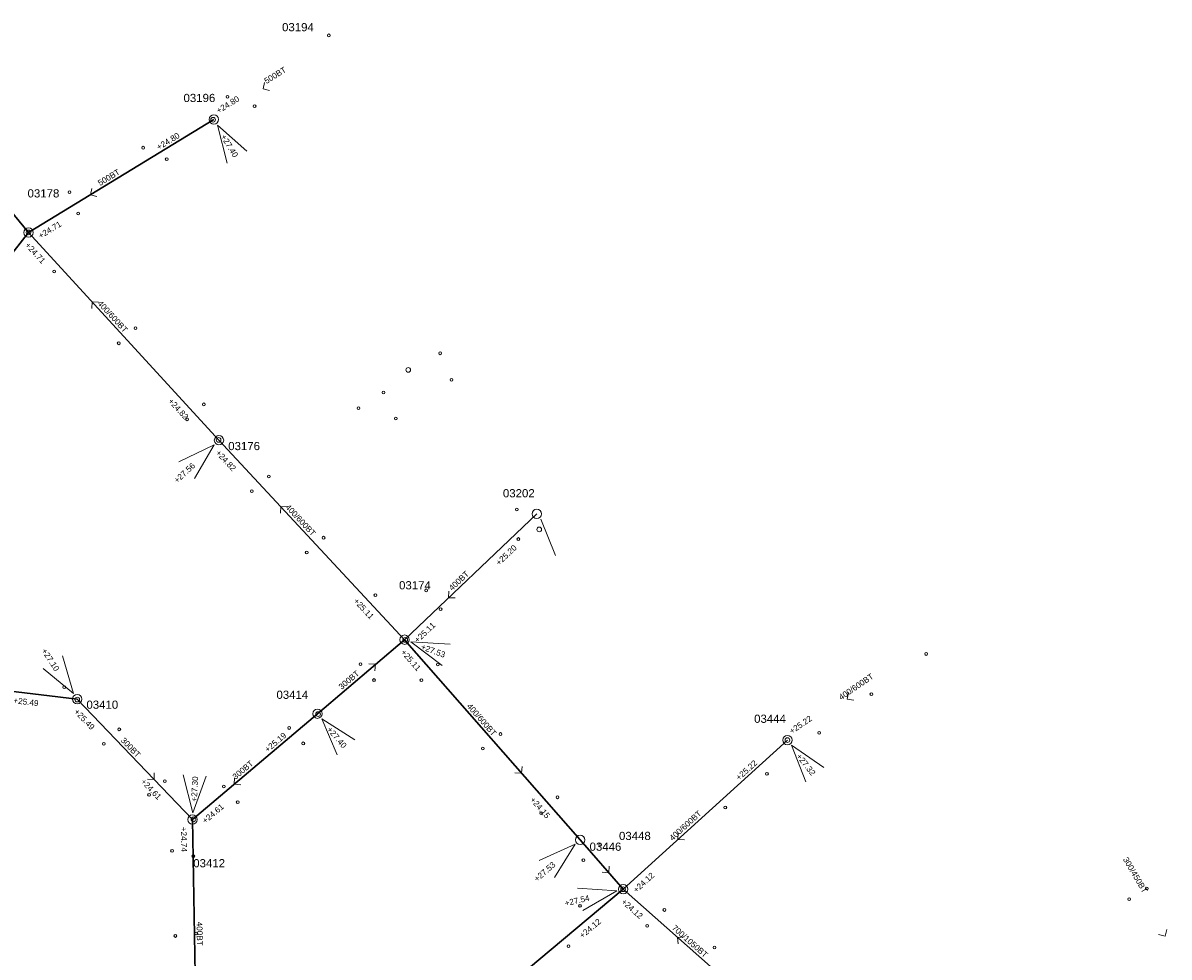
# Model space of a CAD drawing. Header units: metres. Extents: x 196788 to 198093, y 354523 to 355933.
# Tile 35 of 35: x 197590 to 197835, y 355450 to 355650. Entities that reach past the tile are written whole.
import ezdxf

# ---------------------------------------------------------------- set-up
doc = ezdxf.new("R2010")
doc.units = ezdxf.units.M
for name, color, linetype, lineweight in [('AFSTROOM', 2, 'Continuous', 0), ('BOB', 7, 'Continuous', 0), ('CODE', 1, 'Continuous', 0), ('DIAM', 7, 'Continuous', 0), ('GMGIS_STRENGEN', 3, 'Continuous', 30), ('inspectie-riool put', 2, 'Continuous', 0), ('kolk', 2, 'Continuous', 0), ('MVD', 5, 'Continuous', 0), ('PUT', 1, 'Continuous', 0)]:
    doc.layers.add(name, color=color, linetype=linetype, lineweight=lineweight)
doc.styles.get("Standard").update_dxf_attribs({"font": 'arial.ttf'})

# ---------------------------------------------------------------- blocks, each defined once
blk = doc.blocks.new('S360')
at = {"layer": 'inspectie-riool put', "color": 7, "linetype": 'Continuous', "lineweight": 0}
blk.add_circle((0, 0), 0.5, dxfattribs=at)
blk = doc.blocks.new('AFSTROOM')
at = {"layer": 'AFSTROOM', "linetype": 'Continuous'}
for q in [(1, 1), (1, -1)]:
    blk.add_line((0, 0), q, dxfattribs=at)
blk = doc.blocks.new('S340')
at = {"layer": 'kolk', "color": 7, "linetype": 'Continuous', "lineweight": 0}
blk.add_circle((0, 0), 0.3, dxfattribs=at)

msp = doc.modelspace()

# ---------------------------------------------------------------- linework, layer by layer
at = {"layer": 'GMGIS_STRENGEN', "linetype": 'Continuous', "flags": 128}
for points in [[(197591.27, 355605.19), (197562.65, 355639.82)], [(197630.93, 355629.38), (197591.27, 355605.19)], [(197564.19, 355570.64), (197591.27, 355605.19)], [(197632.01, 355560.77), (197591.27, 355605.19)], [(197671.71, 355518.1), (197632.01, 355560.77)], [(197700, 355545), (197671.71, 355518.1)], [(197653.07, 355502.27), (197671.71, 355518.1)], [(197671.71, 355518.1), (197709.25, 355475.27)], [(197601.68, 355505.39), (197557.73, 355510.66)], [(197601.68, 355505.39), (197626.32, 355479.62)], [(197653.07, 355502.27), (197626.32, 355479.62)], [(197753.61, 355496.62), (197718.49, 355464.72)], [(197626.32, 355479.62), (197627.27, 355425.91)], [(197709.25, 355475.27), (197718.49, 355464.72)], [(197718.49, 355464.72), (197672.69, 355426.36)], [(197753.38, 355433.85), (197718.49, 355464.72)]]:
    msp.add_lwpolyline(points, dxfattribs=at)
at = {"layer": 'MVD', "linetype": 'Continuous'}
for p, q in [((197637.97, 355622.62), (197631.67, 355628.18)), ((197631.67, 355628.18), (197633.79, 355620.05)), ((197630.97, 355559.81), (197623.4, 355556.17)), ((197626.74, 355552.56), (197630.97, 355559.81)), ((197700.89, 355543.9), (197704.01, 355536.1)), ((197681.43, 355517.16), (197673.04, 355517.62)), ((197673.04, 355517.62), (197679.74, 355512.55)), ((197600.9, 355506.57), (197598.52, 355514.62)), ((197594.42, 355511.92), (197600.9, 355506.57)), ((197661.05, 355496.66), (197653.98, 355501.2)), ((197653.98, 355501.2), (197657.3, 355493.48)), ((197761.4, 355490.73), (197754.49, 355495.51)), ((197754.49, 355495.51), (197757.54, 355487.69)), ((197624.36, 355489.18), (197626.4, 355481.03)), ((197626.4, 355481.03), (197629.27, 355488.92)), ((197708.19, 355474.34), (197700.53, 355470.89)), ((197703.77, 355467.2), (197708.19, 355474.34)), ((197717.12, 355464.4), (197708.74, 355464.97)), ((197709.85, 355460.19), (197717.12, 355464.4))]:
    msp.add_line(p, q, dxfattribs=at)
at = {"layer": 'PUT', "linetype": 'Continuous'}
for centre in [(197630.93, 355629.38), (197591.27, 355605.19), (197632.01, 355560.77), (197700, 355545), (197671.71, 355518.1), (197601.68, 355505.39), (197653.07, 355502.27), (197753.61, 355496.62), (197626.32, 355479.62), (197709.25, 355475.27), (197718.5, 355464.72)]:
    msp.add_circle(centre, 1, dxfattribs=at)

# ---------------------------------------------------------------- block references
at = {"layer": 'AFSTROOM'}
for p, rotation in [((197641.43, 355635.9), 31.8), ((197604.49, 355613.25), 31.4), ((197604.85, 355590.38), 312.5), ((197645.24, 355546.55), 312.9), ((197681.14, 355527.07), 43.6), ((197665.5, 355512.83), 220.2999999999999), ((197766.43, 355505.4), 34.4), ((197696.74, 355489.55), 131.2), ((197618.11, 355488.21), 133.7), ((197635.24, 355487.17), 40.3), ((197730.2, 355475.35), 42.3), ((197715.41, 355468.24), 131.2), ((197834.4, 355454.71), 120.4), ((197730.12, 355454.43), 318.5)]:
    msp.add_blockref('AFSTROOM', p, dxfattribs=dict(at, rotation=rotation))
at = {"layer": 'inspectie-riool put', "color": 7, "linetype": 'Continuous', "lineweight": 0}
for p in [(197630.76, 355629.32), (197591.26, 355605.2), (197672.51, 355575.8), (197631.93, 355560.84), (197700.52, 355541.67), (197671.85, 355518.05), (197601.68, 355505.29), (197653.21, 355502.18), (197753.61, 355496.62), (197626.53, 355479.67), (197718.46, 355464.72)]:
    msp.add_blockref('S360', p, dxfattribs=at)
at = {"layer": 'kolk', "color": 7, "linetype": 'Continuous', "lineweight": 0}
for p in [(197655.5, 355647.36), (197633.81, 355634.2), (197639.63, 355632.22), (197615.8, 355623.33), (197620.83, 355620.86), (197600.01, 355613.82), (197601.87, 355609.27), (197596.74, 355596.86), (197614.14, 355584.72), (197610.55, 355581.49), (197679.33, 355579.35), (197681.73, 355573.69), (197667.2, 355570.95), (197628.78, 355568.43), (197661.86, 355567.61), (197625.18, 355565.23), (197669.83, 355565.4), (197642.67, 355553), (197639.02, 355549.85), (197695.73, 355545.93), (197654.39, 355539.91), (197696.05, 355539.63), (197650.77, 355536.74), (197665.47, 355527.64), (197676.32, 355528.64), (197679.42, 355524.64), (197783.29, 355515.04), (197662.27, 355512.84), (197678.81, 355512.79), (197598.91, 355507.92), (197665.17, 355509.46), (197675.3, 355509.45), (197771.58, 355506.43), (197610.68, 355498.92), (197647.03, 355499.22), (197692.24, 355497.92), (197760.42, 355498.17), (197607.37, 355495.84), (197650.04, 355495.92), (197688.47, 355494.84), (197620.42, 355487.82), (197749.24, 355489.42), (197633.06, 355486.7), (197617.05, 355484.89), (197636.01, 355483.36), (197704.42, 355484.39), (197700.93, 355480.97), (197740.32, 355482.2), (197621.96, 355472.95), (197713.55, 355474.24), (197626.52, 355471.77), (197709.96, 355470.95), (197830.49, 355464.89), (197709.24, 355461.18), (197826.73, 355462.58), (197727.29, 355460.28), (197723.61, 355456.88), (197622.67, 355454.73), (197627.15, 355455.26), (197706.78, 355452.55), (197738.02, 355452.26)]:
    msp.add_blockref('S340', p, dxfattribs=at)

# ---------------------------------------------------------------- texts
at = {"layer": 'BOB'}
for s, rotation, p in [('+24.80', 31.8, (197631.94, 355630.6)), ('+24.80', 31.4, (197619.14, 355622.78)), ('+24.71', 31.4, (197593.85, 355603.83)), ('+24.71', 312.5, (197590.44, 355602.39)), ('+24.82', 312.5, (197621.04, 355569.03)), ('+24.82', 312.9, (197631.2, 355557.97)), ('+25.20', 43.6, (197691.94, 355533.89)), ('+25.11', 312.9, (197660.69, 355526.28)), ('+25.11', 43.6, (197674.52, 355517.33)), ('+25.11', 311.2, (197670.82, 355515.33)), ('+25.49', 353.1, (197587.97, 355504.51)), ('+25.49', 313.7, (197600.91, 355502.57)), ('+25.22', 34.4, (197754.57, 355497.88)), ('+25.19', 40.3, (197642.44, 355493.93)), ('+25.22', 42.3, (197743.28, 355487.91)), ('+24.61', 313.7, (197615.18, 355487.64)), ('+24.15', 311.2, (197698.47, 355483.78)), ('+24.61', 40.3, (197629.08, 355478.68)), ('+24.74', 271, (197623.85, 355478.07)), ('+24.12', 42.3, (197721.29, 355463.88)), ('+24.12', 318.5, (197717.96, 355461.85)), ('+24.12', 39.9, (197709.75, 355454.14))]:
    msp.add_text(s, height=1.25, rotation=rotation, dxfattribs=at).set_placement(p)
at = {"layer": 'CODE'}
for s, p in [('03194', (197645.5, 355648.24)), ('03196', (197624.42, 355633.1)), ('03178', (197591.06, 355612.69)), ('03176', (197633.99, 355558.64)), ('03202', (197692.75, 355548.55)), ('03174', (197670.53, 355528.86)), ('03410', (197603.65, 355503.32)), ('03414', (197644.3, 355505.44)), ('03444', (197746.49, 355500.31)), ('03448', (197717.58, 355475.25)), ('03446', (197711.29, 355472.95)), ('03412', (197626.5, 355469.41))]:
    msp.add_text(s, height=1.75, dxfattribs=at).set_placement(p)
at = {"layer": 'DIAM'}
for s, rotation, p in [('500BT', 31.8, (197642.17, 355636.94)), ('500BT', 31.4, (197606.57, 355615.11)), ('400/600BT', 312.5, (197605.92, 355589.95)), ('400/600BT', 312.9, (197646.1, 355546.37)), ('400BT', 43.6, (197681.89, 355528.47)), ('300BT', 40.3, (197658.25, 355507.33)), ('400/600BT', 34.4, (197765.13, 355505.11)), ('400/600BT', 311.2, (197684.93, 355503.79)), ('300BT', 313.7, (197610.9, 355496.46)), ('300BT', 40.3, (197635.56, 355488.09)), ('400/600BT', 42.3, (197729.05, 355474.99)), ('300/450BT', 300.4, (197825.34, 355471.12)), ('400BT', 271, (197627.21, 355457.77)), ('700/1050BT', 318.5, (197728.78, 355456.28))]:
    msp.add_text(s, height=1.25, rotation=rotation, dxfattribs=at).set_placement(p)
at = {"layer": 'MVD'}
for s, rotation, p in [('+27.40', 301.6, (197632.32, 355625.69)), ('+27.56', 42.7, (197623.07, 355551.49)), ('+27.10', 303.4, (197593.96, 355515.71)), ('+27.53', 339.9, (197675.09, 355516.07)), ('+27.40', 310.3, (197655, 355498.84)), ('+27.32', 308.3, (197755.42, 355493.12)), ('+27.30', 87, (197627.27, 355483.44)), ('+27.53', 41.2, (197700.07, 355466.23)), ('+27.54', 13.1, (197706.13, 355461.08))]:
    msp.add_text(s, height=1.25, rotation=rotation, dxfattribs=at).set_placement(p)

doc.saveas('drawing.dxf')
